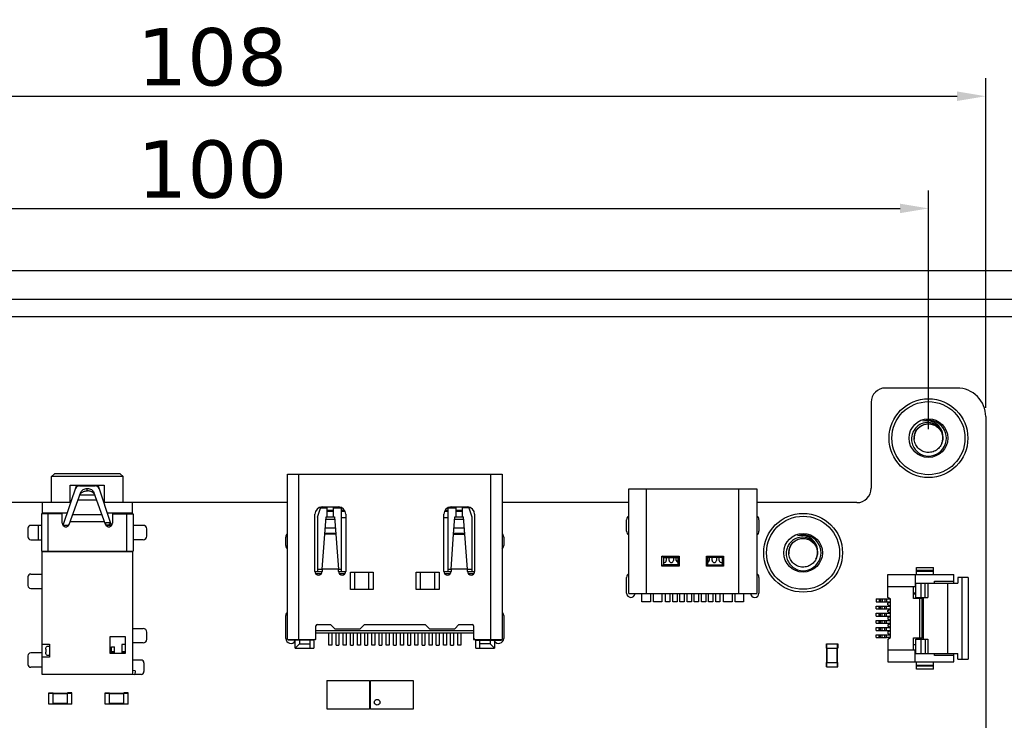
# Model space of a CAD drawing. Header units: millimetres. Extents: x -23 to 525, y 352 to 489.
# Tile 6 of 7: x 395 to 464, y 422 to 470. Entities that reach past the tile are written whole.
import ezdxf

# ---------------------------------------------------------------- set-up
doc = ezdxf.new("R2010")
doc.units = ezdxf.units.MM
doc.header["$LTSCALE"] = 30.734
doc.header["$PDMODE"] = 3
doc.header["$PDSIZE"] = 0.3125
doc.layers.get('0').update_dxf_attribs({"linetype": 'CONTINUOUS'})
doc.layers.get('Defpoints').update_dxf_attribs({"linetype": 'CONTINUOUS'})
doc.layers.add('DIM', color=6, linetype='CONTINUOUS', lineweight=15)
doc.styles.add('Verdana', font='verdana.ttf', dxfattribs={"height": 4})
doc.dimstyles.new('aaaaaaaa 3.0', dxfattribs={"dimtxt": 4, "dimasz": 2, "dimexe": 1.25, "dimexo": 0.625, "dimtad": 1, "dimzin": 9, "dimdsep": 46, "dimtxsty": 'Verdana', "dimcen": 0, "dimazin": 0, "dimtfac": 1, "dimtofl": 0, "dimtmove": 0, "dimatfit": 3, "dimfxl": 1, "dimlwd": 25, "dimlwe": 25, "dimarcsym": 0})

# ---------------------------------------------------------------- blocks, each defined once
blk = doc.blocks.new('*D48')
at = {"layer": 'Defpoints', "color": 0}
for p in [(458.748, 457.265), (358.748, 441.234), (458.748, 441.234)]:
    blk.add_point(p, dxfattribs=at)
at = {"layer": 'DIM', "color": 0, "lineweight": 25}
for p, q in [((358.748, 441.859), (358.748, 458.515)), ((458.748, 441.859), (458.748, 458.515)), ((360.748, 457.265), (456.748, 457.265))]:
    blk.add_line(p, q, dxfattribs=at)
at = {"layer": 'DIM', "color": 0}
for points in [[(360.748, 457.598), (360.748, 456.932), (358.748, 457.265)], [(456.748, 456.932), (456.748, 457.598), (458.748, 457.265)]]:
    blk.add_solid(points, dxfattribs=at)
at = {"layer": 'DIM', "color": 0, "insert": (408.748, 459.972), "char_height": 4, "attachment_point": 5, "style": 'Verdana'}
blk.add_mtext('100', dxfattribs=at)
blk = doc.blocks.new('*D58')
at = {"layer": 'Defpoints', "color": 0}
for p in [(462.734, 465.095), (354.734, 442.731), (462.734, 442.731)]:
    blk.add_point(p, dxfattribs=at)
at = {"layer": 'DIM', "color": 0, "lineweight": 25}
for p, q in [((354.734, 443.356), (354.734, 466.345)), ((462.734, 443.356), (462.734, 466.345)), ((356.734, 465.095), (460.734, 465.095))]:
    blk.add_line(p, q, dxfattribs=at)
at = {"layer": 'DIM', "color": 0}
for points in [[(356.734, 465.428), (356.734, 464.762), (354.734, 465.095)], [(460.734, 464.762), (460.734, 465.428), (462.734, 465.095)]]:
    blk.add_solid(points, dxfattribs=at)
at = {"layer": 'DIM', "color": 0, "insert": (408.734, 467.811), "char_height": 4, "attachment_point": 5, "style": 'Verdana'}
blk.add_mtext('108', dxfattribs=at)

msp = doc.modelspace()

# ---------------------------------------------------------------- linework, layer by layer
at = {"linetype": 'Continuous'}
for p, q in [((523.794, 452.911), (304.674, 452.911)), ((522.794, 450.911), (309.324, 450.911)), ((309.624, 449.731), (521.924, 449.731)), ((460.734, 444.731), (455.734, 444.731)), ((454.734, 443.731), (454.734, 437.731)), ((462.734, 442.731), (462.734, 374.731)), ((397.722, 438.743), (397.522, 438.543)), ((397.522, 436.743), (397.522, 438.543)), ((402.522, 438.543), (397.522, 438.543)), ((397.933, 438.743), (397.722, 438.743)), ((402.321, 438.743), (397.933, 438.743)), ((402.322, 438.743), (402.522, 438.543)), ((402.522, 436.743), (402.522, 438.543)), ((413.984, 427.176), (413.984, 438.726)), ((413.984, 438.726), (428.984, 438.726)), ((414.784, 427.176), (414.784, 438.726)), ((428.184, 427.176), (428.184, 438.726)), ((428.984, 438.726), (428.984, 427.176)), ((399.272, 437.943), (398.322, 435.143)), ((398.834, 436.743), (398.834, 437.943)), ((398.834, 437.943), (401.209, 437.943)), ((399.467, 437.893), (400.577, 437.893)), ((401.722, 435.143), (400.772, 437.943)), ((401.209, 437.943), (401.209, 436.743)), ((398.757, 435.208), (399.573, 437.45)), ((399.506, 437.267), (400.537, 437.267)), ((400.009, 437.549), (400.022, 437.584)), ((400.009, 437.549), (400.034, 437.549)), ((400.022, 437.584), (400.022, 437.72)), ((400.034, 437.549), (400.022, 437.584)), ((401.287, 435.208), (400.471, 437.45)), ((437.814, 430.396), (437.814, 437.696)), ((437.814, 437.696), (446.754, 437.696)), ((439.064, 430.396), (439.064, 437.696)), ((445.504, 430.396), (445.504, 437.696)), ((446.754, 437.696), (446.754, 430.396)), ((396.872, 436.731), (387.734, 436.731)), ((396.872, 436.743), (396.872, 435.993)), ((398.834, 436.743), (396.872, 436.743)), ((399.386, 436.937), (400.658, 436.937)), ((403.172, 436.743), (401.209, 436.743)), ((403.172, 435.993), (403.172, 436.743)), ((413.984, 436.731), (403.172, 436.731)), ((416.409, 436.426), (417.559, 436.426)), ((416.759, 435.736), (416.759, 436.426)), ((417.209, 435.736), (417.209, 436.426)), ((425.409, 436.426), (426.559, 436.426)), ((425.759, 435.736), (425.759, 436.426)), ((426.209, 435.736), (426.209, 436.426)), ((437.814, 436.731), (428.984, 436.731)), ((453.734, 436.731), (446.754, 436.731)), ((396.822, 435.943), (396.822, 433.343)), ((398.272, 435.943), (396.822, 435.943)), ((398.61, 435.993), (396.872, 435.993)), ((397.102, 435.993), (397.102, 435.943)), ((397.272, 435.943), (397.272, 433.343)), ((397.402, 435.993), (397.402, 435.943)), ((398.272, 435.293), (398.272, 435.943)), ((399.011, 435.906), (401.033, 435.906)), ((403.172, 435.993), (401.433, 435.993)), ((401.772, 435.943), (401.772, 435.293)), ((401.772, 435.943), (403.222, 435.943)), ((402.642, 435.993), (402.642, 435.943)), ((402.772, 433.343), (402.772, 435.943)), ((402.942, 435.943), (402.942, 435.993)), ((403.222, 435.943), (403.222, 433.343)), ((415.909, 431.926), (415.909, 435.926)), ((416.084, 435.726), (416.323, 436.409)), ((416.084, 435.726), (416.084, 431.926)), ((416.311, 436.376), (416.759, 436.376)), ((416.408, 432.081), (416.684, 435.736)), ((416.684, 435.736), (417.284, 435.736)), ((417.209, 436.175), (416.759, 436.175)), ((417.209, 436.12), (416.759, 436.119)), ((417.209, 436.376), (417.759, 436.376)), ((417.284, 435.736), (417.559, 432.081)), ((417.759, 431.926), (417.759, 436.376)), ((417.982, 436.175), (417.759, 436.175)), ((418.02, 436.119), (417.759, 436.119)), ((418.059, 435.926), (418.059, 431.926)), ((424.909, 431.926), (424.909, 435.926)), ((425.209, 436.12), (424.948, 436.119)), ((425.209, 436.175), (424.985, 436.175)), ((425.209, 431.926), (425.209, 436.376)), ((425.209, 436.376), (425.759, 436.376)), ((425.593, 434.53), (425.684, 435.736)), ((425.684, 435.736), (426.284, 435.736)), ((426.209, 436.175), (425.759, 436.175)), ((426.209, 436.12), (425.759, 436.119)), ((426.656, 436.376), (426.209, 436.376)), ((426.559, 432.081), (426.284, 435.736)), ((426.884, 435.726), (426.645, 436.409)), ((426.884, 431.926), (426.884, 435.726)), ((427.059, 435.926), (427.059, 431.926)), ((396.795, 435.143), (396.072, 435.143)), ((396.622, 434.143), (396.622, 435.143)), ((398.714, 435.143), (398.322, 435.143)), ((401.219, 435.393), (398.824, 435.393)), ((401.321, 435.343), (401.632, 435.343)), ((401.322, 435.167), (401.322, 435.343)), ((401.722, 435.143), (401.329, 435.143)), ((401.365, 435.179), (401.561, 435.21)), ((401.365, 435.143), (401.365, 435.179)), ((401.572, 435.143), (401.572, 435.243)), ((401.688, 435.243), (401.572, 435.243)), ((403.922, 435.143), (403.222, 435.143)), ((416.672, 435.585), (417.295, 435.585)), ((418.059, 435.676), (417.759, 435.676)), ((425.209, 435.676), (424.909, 435.676)), ((425.672, 435.585), (426.295, 435.585)), ((437.664, 434.736), (437.664, 435.536)), ((446.904, 435.536), (446.904, 434.736)), ((395.872, 434.943), (395.872, 434.343)), ((404.172, 434.393), (404.172, 434.893)), ((417.375, 434.53), (416.593, 434.53)), ((416.599, 434.609), (417.369, 434.609)), ((416.627, 434.978), (417.341, 434.978)), ((425.409, 432.081), (425.593, 434.53)), ((425.593, 434.53), (426.375, 434.53)), ((425.599, 434.609), (426.369, 434.609)), ((425.627, 434.978), (426.341, 434.978)), ((396.072, 434.143), (396.822, 434.143)), ((403.922, 434.143), (403.222, 434.143)), ((413.884, 433.731), (413.884, 434.331)), ((429.084, 434.331), (429.084, 433.731)), ((396.822, 433.343), (403.222, 433.343)), ((396.872, 424.743), (396.872, 433.293)), ((403.172, 433.293), (396.872, 433.293)), ((397.102, 433.343), (397.102, 433.293)), ((397.402, 433.343), (397.402, 433.293)), ((402.642, 433.343), (402.642, 433.293)), ((402.862, 433.343), (402.862, 433.293)), ((402.922, 433.343), (402.922, 433.293)), ((402.942, 433.293), (402.942, 433.343)), ((403.172, 433.293), (403.172, 424.743)), ((440.133, 432.996), (441.333, 432.996)), ((440.133, 432.296), (440.133, 432.996)), ((440.233, 432.896), (440.133, 432.996)), ((441.333, 432.996), (441.233, 432.896)), ((441.333, 432.996), (441.333, 432.296)), ((443.234, 432.996), (444.434, 432.996)), ((443.234, 432.296), (443.234, 432.996)), ((443.234, 432.996), (443.334, 432.896)), ((444.434, 432.996), (444.334, 432.896)), ((444.434, 432.996), (444.434, 432.296)), ((440.233, 432.396), (440.133, 432.296)), ((441.333, 432.296), (440.133, 432.296)), ((440.233, 432.896), (441.233, 432.896)), ((440.233, 432.896), (440.233, 432.396)), ((441.233, 432.396), (440.233, 432.396)), ((440.434, 432.896), (440.434, 432.699)), ((440.634, 432.699), (440.634, 432.896)), ((440.934, 432.896), (440.934, 432.699)), ((441.134, 432.699), (441.134, 432.896)), ((441.233, 432.896), (441.233, 432.396)), ((441.333, 432.296), (441.233, 432.396)), ((443.334, 432.396), (443.234, 432.296)), ((444.434, 432.296), (443.234, 432.296)), ((444.334, 432.896), (443.334, 432.896)), ((443.334, 432.396), (443.334, 432.896)), ((443.334, 432.396), (444.334, 432.396)), ((443.434, 432.896), (443.434, 432.699)), ((443.634, 432.699), (443.634, 432.896)), ((443.934, 432.896), (443.934, 432.699)), ((444.134, 432.699), (444.134, 432.896)), ((444.334, 432.896), (444.334, 432.396)), ((444.434, 432.296), (444.334, 432.396)), ((396.072, 431.743), (396.872, 431.743)), ((415.909, 431.926), (416.409, 431.926)), ((415.958, 431.776), (416.359, 431.776)), ((416.084, 432.076), (416.408, 432.076)), ((416.409, 432.081), (416.409, 431.926)), ((417.559, 432.081), (416.409, 432.081)), ((417.559, 431.926), (417.559, 432.081)), ((417.559, 432.076), (417.759, 432.076)), ((417.559, 431.926), (418.025, 431.926)), ((417.608, 431.776), (418.009, 431.776)), ((418.05, 431.89), (418.025, 431.926)), ((418.384, 430.676), (418.384, 431.876)), ((418.384, 431.876), (419.984, 431.876)), ((418.684, 430.676), (418.684, 431.876)), ((419.684, 430.676), (419.684, 431.876)), ((419.984, 431.876), (419.984, 430.676)), ((422.984, 430.676), (422.984, 431.876)), ((422.984, 431.876), (424.584, 431.876)), ((423.284, 430.676), (423.284, 431.876)), ((424.284, 430.676), (424.284, 431.876)), ((424.584, 431.876), (424.584, 430.676)), ((424.917, 431.89), (424.942, 431.926)), ((424.942, 431.926), (425.409, 431.926)), ((424.958, 431.776), (425.359, 431.776)), ((425.209, 432.076), (425.409, 432.076)), ((425.409, 432.081), (425.409, 431.926)), ((426.559, 432.081), (425.409, 432.081)), ((426.559, 431.926), (426.559, 432.081)), ((426.559, 432.076), (426.884, 432.076)), ((426.559, 431.926), (427.059, 431.926)), ((426.608, 431.776), (427.009, 431.776)), ((455.896, 431.708), (460.496, 431.708)), ((455.896, 430.108), (455.896, 431.708)), ((457.796, 431.708), (457.796, 430.858)), ((457.896, 432.208), (459.096, 432.208)), ((457.896, 431.708), (457.896, 432.208)), ((457.896, 432.008), (459.096, 432.008)), ((457.896, 431.958), (459.096, 431.958)), ((459.096, 431.708), (459.096, 432.208)), ((460.496, 431.108), (460.496, 431.708)), ((395.872, 431.543), (395.872, 430.943)), ((437.664, 430.416), (437.664, 431.516)), ((446.904, 431.516), (446.904, 430.416)), ((457.796, 431.108), (460.796, 431.108)), ((457.846, 430.108), (457.846, 431.108)), ((458.196, 431.108), (458.196, 430.108)), ((458.496, 430.108), (458.496, 431.108)), ((458.696, 431.108), (458.696, 430.108)), ((459.146, 431.258), (460.496, 431.258)), ((459.146, 431.108), (459.146, 431.258)), ((460.066, 431.108), (460.066, 426.208)), ((461.496, 431.508), (460.796, 431.508)), ((460.796, 431.508), (460.796, 431.108)), ((461.096, 425.808), (461.096, 431.508)), ((461.496, 431.508), (461.496, 425.808)), ((396.072, 430.743), (396.872, 430.743)), ((419.984, 430.676), (418.384, 430.676)), ((424.584, 430.676), (422.984, 430.676)), ((437.814, 430.396), (446.754, 430.396)), ((438.734, 429.796), (438.734, 430.396)), ((439.334, 430.396), (439.334, 429.796)), ((439.534, 429.796), (439.534, 430.396)), ((440.134, 430.396), (440.134, 429.796)), ((440.384, 429.796), (440.384, 430.396)), ((440.684, 430.396), (440.684, 429.796)), ((440.884, 429.796), (440.884, 430.396)), ((441.184, 430.396), (441.184, 429.796)), ((441.384, 429.796), (441.384, 430.396)), ((441.684, 430.396), (441.684, 429.796)), ((441.884, 429.796), (441.884, 430.396)), ((442.184, 430.396), (442.184, 429.796)), ((442.384, 429.796), (442.384, 430.396)), ((442.684, 430.396), (442.684, 429.796)), ((442.884, 429.796), (442.884, 430.396)), ((443.184, 430.396), (443.184, 429.796)), ((443.384, 429.796), (443.384, 430.396)), ((443.684, 430.396), (443.684, 429.796)), ((443.884, 429.796), (443.884, 430.396)), ((444.184, 430.396), (444.184, 429.796)), ((444.434, 429.796), (444.434, 430.396)), ((445.034, 430.396), (445.034, 429.796)), ((445.234, 429.796), (445.234, 430.396)), ((445.834, 430.396), (445.834, 429.796)), ((457.796, 430.858), (455.896, 430.858)), ((457.696, 430.033), (457.696, 430.858)), ((457.696, 430.443), (457.846, 430.443)), ((457.846, 430.331), (457.696, 430.331)), ((439.334, 429.796), (438.734, 429.796)), ((440.134, 429.796), (439.534, 429.796)), ((440.684, 429.796), (440.384, 429.796)), ((441.184, 429.796), (440.884, 429.796)), ((441.684, 429.796), (441.384, 429.796)), ((442.184, 429.796), (441.884, 429.796)), ((442.684, 429.796), (442.384, 429.796)), ((443.184, 429.796), (442.884, 429.796)), ((443.684, 429.796), (443.384, 429.796)), ((444.184, 429.796), (443.884, 429.796)), ((445.034, 429.796), (444.434, 429.796)), ((445.834, 429.796), (445.234, 429.796)), ((455.096, 430.008), (455.383, 430.008)), ((455.096, 430.008), (455.096, 429.808)), ((455.096, 429.808), (456.096, 429.808)), ((455.296, 430.008), (455.296, 429.808)), ((455.396, 430.008), (455.783, 430.008)), ((455.396, 430.008), (455.396, 429.808)), ((455.496, 430.008), (455.496, 429.808)), ((455.696, 430.008), (455.696, 429.808)), ((455.796, 430.008), (456.094, 430.008)), ((455.796, 430.008), (455.796, 429.808)), ((456.096, 430.006), (455.896, 430.108)), ((455.896, 429.708), (456.094, 429.809)), ((455.896, 429.608), (455.896, 429.708)), ((456.094, 429.508), (455.896, 429.608)), ((456.096, 427.311), (456.096, 430.006)), ((458.296, 430.033), (457.696, 430.033)), ((457.846, 430.108), (458.696, 430.108)), ((458.123, 427.283), (458.123, 430.033)), ((458.296, 427.283), (458.296, 430.033)), ((458.396, 430.008), (458.296, 430.008)), ((458.296, 429.808), (458.396, 429.808)), ((458.369, 429.808), (458.369, 430.008)), ((458.396, 427.208), (458.396, 430.108)), ((413.884, 427.251), (413.884, 428.851)), ((429.084, 428.851), (429.084, 427.251)), ((455.096, 429.508), (455.383, 429.508)), ((455.096, 429.308), (455.096, 429.508)), ((455.096, 429.308), (456.096, 429.308)), ((455.096, 429.008), (455.383, 429.008)), ((455.096, 428.808), (455.096, 429.008)), ((455.296, 429.308), (455.296, 429.508)), ((455.296, 428.808), (455.296, 429.008)), ((455.396, 429.508), (455.783, 429.508)), ((455.396, 429.308), (455.396, 429.508)), ((455.396, 429.008), (455.783, 429.008)), ((455.396, 428.808), (455.396, 429.008)), ((455.496, 429.308), (455.496, 429.508)), ((455.496, 428.808), (455.496, 429.008)), ((455.696, 429.308), (455.696, 429.508)), ((455.696, 428.808), (455.696, 429.008)), ((455.796, 429.508), (456.096, 429.508)), ((455.796, 429.308), (455.796, 429.508)), ((455.796, 429.008), (456.096, 429.008)), ((455.796, 428.808), (455.796, 429.008)), ((455.896, 429.208), (456.094, 429.309)), ((455.896, 429.108), (455.896, 429.208)), ((456.094, 429.008), (455.896, 429.108)), ((458.396, 429.508), (458.296, 429.508)), ((458.296, 429.308), (458.396, 429.308)), ((458.396, 429.008), (458.296, 429.008)), ((458.369, 429.308), (458.369, 429.508)), ((458.369, 428.808), (458.369, 429.008)), ((416.084, 428.226), (417.004, 428.226)), ((417.304, 427.926), (417.004, 428.226)), ((419.364, 428.226), (419.064, 427.926)), ((419.364, 428.226), (423.604, 428.226)), ((423.904, 427.926), (423.604, 428.226)), ((425.964, 428.226), (425.664, 427.926)), ((425.964, 428.226), (426.884, 428.226)), ((455.096, 428.808), (456.096, 428.808)), ((455.096, 428.508), (455.383, 428.508)), ((455.096, 428.308), (455.096, 428.508)), ((455.096, 428.308), (456.096, 428.308)), ((455.296, 428.308), (455.296, 428.508)), ((455.396, 428.508), (455.783, 428.508)), ((455.396, 428.308), (455.396, 428.508)), ((455.496, 428.308), (455.496, 428.508)), ((455.696, 428.308), (455.696, 428.508)), ((455.796, 428.508), (456.096, 428.508)), ((455.796, 428.308), (455.796, 428.508)), ((455.896, 428.708), (456.028, 428.775)), ((455.896, 428.708), (455.896, 428.608)), ((456.094, 428.508), (455.896, 428.608)), ((455.896, 428.208), (456.094, 428.309)), ((455.896, 428.208), (455.896, 428.108)), ((456.028, 428.775), (456.094, 428.809)), ((458.296, 428.808), (458.396, 428.808)), ((458.396, 428.508), (458.296, 428.508)), ((458.296, 428.308), (458.396, 428.308)), ((458.369, 428.308), (458.369, 428.508)), ((403.172, 427.943), (403.922, 427.943)), ((404.172, 427.193), (404.172, 427.693)), ((415.984, 427.176), (415.984, 428.126)), ((426.984, 427.786), (415.984, 427.786)), ((426.984, 427.626), (415.984, 427.626)), ((416.884, 426.774), (416.884, 427.626)), ((417.084, 427.626), (417.084, 426.774)), ((417.304, 427.926), (419.064, 427.926)), ((417.384, 426.776), (417.384, 427.626)), ((417.584, 427.626), (417.584, 426.776)), ((417.884, 426.774), (417.884, 427.626)), ((418.084, 427.626), (418.084, 426.774)), ((418.384, 426.776), (418.384, 427.626)), ((418.584, 427.626), (418.584, 426.776)), ((418.884, 426.774), (418.884, 427.626)), ((419.084, 427.626), (419.084, 426.774)), ((419.384, 426.776), (419.384, 427.626)), ((419.584, 427.626), (419.584, 426.776)), ((419.884, 426.774), (419.884, 427.626)), ((420.084, 427.626), (420.084, 426.774)), ((420.384, 426.776), (420.384, 427.626)), ((420.584, 427.626), (420.584, 426.776)), ((420.884, 426.774), (420.884, 427.626)), ((421.084, 427.626), (421.084, 426.774)), ((421.384, 426.776), (421.384, 427.626)), ((421.584, 427.626), (421.584, 426.776)), ((421.884, 426.774), (421.884, 427.626)), ((422.084, 427.626), (422.084, 426.774)), ((422.384, 426.776), (422.384, 427.626)), ((422.584, 427.626), (422.584, 426.776)), ((422.884, 426.774), (422.884, 427.626)), ((423.084, 427.626), (423.084, 426.774)), ((423.384, 426.776), (423.384, 427.626)), ((423.584, 427.626), (423.584, 426.776)), ((423.884, 426.774), (423.884, 427.626)), ((423.904, 427.926), (425.664, 427.926)), ((424.084, 427.626), (424.084, 426.774)), ((424.384, 426.776), (424.384, 427.626)), ((424.584, 427.626), (424.584, 426.776)), ((424.884, 426.774), (424.884, 427.626)), ((425.084, 427.626), (425.084, 426.774)), ((425.384, 426.776), (425.384, 427.626)), ((425.584, 427.626), (425.584, 426.776)), ((425.884, 426.774), (425.884, 427.626)), ((426.084, 427.626), (426.084, 426.774)), ((426.984, 428.126), (426.984, 427.176)), ((455.096, 428.008), (455.383, 428.008)), ((455.096, 427.808), (455.096, 428.008)), ((455.096, 427.808), (456.096, 427.808)), ((455.096, 427.508), (455.383, 427.508)), ((455.096, 427.308), (455.096, 427.508)), ((455.296, 427.808), (455.296, 428.008)), ((455.296, 427.308), (455.296, 427.508)), ((455.396, 428.008), (455.783, 428.008)), ((455.396, 427.808), (455.396, 428.008)), ((455.396, 427.508), (455.783, 427.508)), ((455.396, 427.308), (455.396, 427.508)), ((455.496, 427.808), (455.496, 428.008)), ((455.496, 427.308), (455.496, 427.508)), ((455.696, 427.808), (455.696, 428.008)), ((455.696, 427.308), (455.696, 427.508)), ((455.796, 428.008), (456.096, 428.008)), ((455.796, 427.808), (455.796, 428.008)), ((455.796, 427.508), (456.096, 427.508)), ((455.796, 427.308), (455.796, 427.508)), ((456.094, 428.008), (455.896, 428.108)), ((455.896, 427.708), (456.094, 427.809)), ((455.896, 427.708), (455.896, 427.608)), ((456.094, 427.508), (455.896, 427.608)), ((458.396, 428.008), (458.296, 428.008)), ((458.296, 427.808), (458.396, 427.808)), ((458.396, 427.508), (458.296, 427.508)), ((458.369, 427.808), (458.369, 428.008)), ((458.369, 427.308), (458.369, 427.508)), ((396.872, 426.843), (397.372, 426.843)), ((397.372, 426.843), (397.372, 425.943)), ((401.622, 426.193), (401.622, 427.393)), ((401.622, 427.393), (402.672, 427.393)), ((402.422, 426.823), (402.422, 426.243)), ((402.672, 426.823), (402.422, 426.823)), ((402.672, 427.393), (402.672, 426.193)), ((403.922, 426.943), (403.172, 426.943)), ((413.984, 427.176), (415.884, 427.176)), ((414.034, 427.126), (414.034, 427.176)), ((415.834, 427.126), (414.034, 427.126)), ((414.534, 426.576), (414.534, 427.176)), ((414.834, 426.876), (414.534, 426.576)), ((414.834, 427.126), (414.834, 426.876)), ((414.834, 426.876), (415.574, 426.876)), ((415.574, 426.576), (415.574, 427.126)), ((415.834, 427.176), (415.834, 426.576)), ((415.957, 427.176), (415.984, 427.176)), ((426.984, 427.176), (428.984, 427.176)), ((427.134, 426.576), (427.134, 427.176)), ((427.134, 427.126), (428.934, 427.126)), ((427.394, 427.126), (427.394, 426.576)), ((428.134, 426.876), (427.394, 426.876)), ((428.134, 427.126), (428.134, 426.876)), ((428.134, 426.876), (428.434, 426.576)), ((428.434, 427.176), (428.434, 426.576)), ((428.934, 427.176), (428.934, 427.126)), ((451.61, 426.865), (452.41, 426.865)), ((451.61, 426.565), (451.61, 426.865)), ((451.64, 425.265), (451.64, 426.865)), ((452.38, 425.265), (452.38, 426.865)), ((452.41, 426.865), (452.41, 426.565)), ((455.096, 427.308), (455.796, 427.308)), ((456.094, 427.309), (455.796, 427.308)), ((455.896, 427.208), (456.096, 427.311)), ((455.896, 427.208), (455.896, 425.608)), ((457.696, 427.283), (458.296, 427.283)), ((457.696, 426.458), (457.696, 427.283)), ((457.696, 426.831), (457.846, 426.831)), ((457.846, 427.208), (458.696, 427.208)), ((457.846, 426.208), (457.846, 427.208)), ((458.196, 427.208), (458.196, 426.208)), ((458.296, 427.308), (458.396, 427.308)), ((458.496, 427.208), (458.496, 426.208)), ((458.696, 427.208), (458.696, 426.208)), ((396.872, 426.243), (396.072, 426.243)), ((397.125, 426.493), (397.125, 426.293)), ((397.372, 426.693), (397.199, 426.693)), ((402.672, 426.193), (401.622, 426.193)), ((401.722, 426.243), (401.722, 426.673)), ((401.722, 426.673), (401.922, 426.673)), ((401.722, 426.343), (401.922, 426.343)), ((401.922, 426.243), (401.722, 426.243)), ((401.922, 426.243), (401.922, 426.673)), ((402.422, 426.343), (402.672, 426.343)), ((402.422, 426.243), (402.672, 426.243)), ((414.534, 426.576), (415.834, 426.576)), ((417.084, 426.774), (416.884, 426.774)), ((417.384, 426.776), (417.584, 426.776)), ((418.084, 426.774), (417.884, 426.774)), ((418.384, 426.776), (418.584, 426.776)), ((419.084, 426.774), (418.884, 426.774)), ((419.384, 426.776), (419.584, 426.776)), ((420.084, 426.774), (419.884, 426.774)), ((420.384, 426.776), (420.584, 426.776)), ((421.084, 426.774), (420.884, 426.774)), ((421.384, 426.776), (421.584, 426.776)), ((422.084, 426.774), (421.884, 426.774)), ((422.384, 426.776), (422.584, 426.776)), ((423.084, 426.774), (422.884, 426.774)), ((423.384, 426.776), (423.584, 426.776)), ((424.084, 426.774), (423.884, 426.774)), ((424.384, 426.776), (424.584, 426.776)), ((425.084, 426.774), (424.884, 426.774)), ((425.384, 426.776), (425.584, 426.776)), ((426.084, 426.774), (425.884, 426.774)), ((427.134, 426.576), (428.434, 426.576)), ((451.61, 426.565), (452.41, 426.565)), ((451.67, 425.565), (451.67, 426.565)), ((452.35, 426.565), (452.35, 425.565)), ((455.896, 426.458), (457.796, 426.458)), ((457.796, 425.608), (457.796, 426.458)), ((457.796, 426.208), (460.796, 426.208)), ((459.146, 426.058), (459.146, 426.208)), ((460.496, 425.608), (460.496, 426.208)), ((460.796, 425.808), (460.796, 426.208)), ((395.872, 426.043), (395.872, 425.443)), ((397.372, 425.943), (396.872, 425.943)), ((397.199, 426.093), (397.372, 426.093)), ((403.772, 425.743), (403.172, 425.743)), ((403.972, 425.543), (403.972, 424.943)), ((451.61, 425.565), (452.41, 425.565)), ((451.61, 425.265), (451.61, 425.565)), ((452.41, 425.265), (452.41, 425.565)), ((455.896, 425.608), (460.496, 425.608)), ((457.896, 425.108), (457.896, 425.608)), ((459.096, 425.108), (459.096, 425.608)), ((460.496, 426.058), (459.146, 426.058)), ((460.796, 425.808), (461.496, 425.808)), ((396.872, 425.243), (396.072, 425.243)), ((403.172, 424.743), (396.872, 424.743)), ((403.372, 424.992), (403.172, 425.01)), ((403.172, 424.759), (403.35, 424.743)), ((403.372, 424.992), (403.35, 424.743)), ((403.772, 424.743), (403.35, 424.743)), ((451.61, 425.265), (452.41, 425.265)), ((459.096, 425.358), (457.896, 425.358)), ((459.096, 425.308), (457.896, 425.308)), ((459.096, 425.108), (457.896, 425.108)), ((416.738, 424.309), (416.738, 422.329)), ((416.738, 424.309), (419.718, 424.309)), ((419.718, 424.309), (419.718, 422.329)), ((419.786, 422.326), (419.786, 424.306)), ((419.786, 424.306), (422.766, 424.306)), ((422.766, 424.306), (422.766, 422.326)), ((397.331, 422.661), (397.331, 423.461)), ((397.331, 423.461), (397.631, 423.461)), ((397.331, 423.431), (398.931, 423.431)), ((397.631, 422.661), (397.631, 423.461)), ((397.631, 423.401), (398.631, 423.401)), ((398.631, 422.661), (398.631, 423.461)), ((398.931, 423.461), (398.631, 423.461)), ((398.931, 422.661), (398.931, 423.461)), ((401.274, 422.661), (401.274, 423.461)), ((401.274, 423.461), (401.574, 423.461)), ((401.274, 423.431), (402.874, 423.431)), ((401.574, 422.661), (401.574, 423.461)), ((401.574, 423.401), (402.574, 423.401)), ((402.574, 422.661), (402.574, 423.461)), ((402.874, 423.461), (402.574, 423.461)), ((402.874, 422.661), (402.874, 423.461)), ((397.331, 422.691), (398.931, 422.691)), ((398.631, 422.721), (397.631, 422.721)), ((401.274, 422.691), (402.874, 422.691)), ((402.574, 422.721), (401.574, 422.721)), ((397.631, 422.661), (397.331, 422.661)), ((398.931, 422.661), (398.631, 422.661)), ((401.574, 422.661), (401.274, 422.661)), ((402.874, 422.661), (402.574, 422.661)), ((416.738, 422.329), (419.718, 422.329)), ((422.766, 422.326), (419.786, 422.326))]:
    msp.add_line(p, q, dxfattribs=at)
for centre, radius in [((458.734, 441.231), 2.75), ((458.734, 441.231), 2.55), ((458.734, 441.231), 1.35), ((449.984, 433.231), 2.75), ((449.984, 433.231), 2.55), ((449.984, 433.231), 1.35)]:
    msp.add_circle(centre, radius, dxfattribs=at)
for centre, radius, start, end in [((455.734, 443.731), 1, 90, 180), ((460.734, 442.731), 2, 0, 90.00289), ((458.734, 441.231), 1.25, 252, 107.9996), ((458.72, 441.176), 1.166, 172.85369, 177.27954), ((458.741, 441.231), 1.007, 176.78154, 184.69532), ((458.736, 441.231), 1.003, 172.94771, 176.84423), ((458.738, 441.231), 1.004, 174.85569, 176.77811), ((458.735, 441.231), 1.001, 172.88163, 174.85575), ((458.739, 441.23), 1.006, 165.19167, 172.87159), ((458.734, 441.232), 1, 152.74363, 165.20342), ((458.748, 441.234), 0.985, 10.05363, 10.80746), ((458.73, 441.231), 1.003, 357.3123, 359.94749), ((458.732, 441.231), 1.001, 334.29889, 347.13407), ((458.731, 441.231), 1.003, 347.12589, 354.62595), ((458.735, 441.231), 0.998, 354.63823, 357.31243), ((399.467, 437.593), 0.3, 90, 153.36731), ((400.577, 437.593), 0.3, 26.63269, 90), ((453.734, 437.731), 1, 270, 0), ((416.409, 435.926), 0.5, 90, 180), ((417.559, 435.926), 0.5, 0, 90), ((425.409, 435.926), 0.5, 90, 180), ((426.559, 435.926), 0.5, 0, 90), ((437.964, 435.536), 0.3, 120.6677, 180), ((446.604, 435.536), 0.3, 0, 59.29769), ((396.072, 434.943), 0.2, 90, 180), ((398.522, 435.293), 0.25, 180, 340.0049), ((401.522, 435.293), 0.25, 199.9951, 0), ((403.922, 434.893), 0.25, 0.0022, 90), ((403.922, 434.393), 0.25, 270.0022, 0), ((414.234, 434.331), 0.35, 135.58469, 180), ((428.734, 434.331), 0.35, 0, 44.41531), ((437.964, 434.736), 0.3, 180, 240), ((446.604, 434.736), 0.3, 300, 0), ((449.984, 433.231), 1.25, 252, 107.9996), ((396.072, 434.343), 0.2, 180, 270), ((414.234, 433.731), 0.35, 180, 223.11266), ((428.734, 433.731), 0.35, 316.93445, 0), ((449.984, 433.232), 1, 152.74363, 165.20342), ((449.97, 433.176), 1.166, 172.85369, 177.27954), ((449.991, 433.231), 1.007, 176.78154, 184.69532), ((449.986, 433.231), 1.003, 172.94771, 176.84423), ((449.988, 433.231), 1.004, 174.85569, 176.77811), ((449.985, 433.231), 1.001, 172.88163, 174.85575), ((449.989, 433.23), 1.006, 165.19167, 172.87159), ((449.982, 433.231), 1.001, 334.29889, 347.13407), ((449.981, 433.231), 1.003, 347.12589, 354.62595), ((449.998, 433.234), 0.985, 10.05363, 10.80746), ((449.985, 433.231), 0.998, 354.63823, 357.31243), ((449.98, 433.231), 1.003, 357.3123, 359.94749), ((440.284, 432.699), 0.15, 249.73124, 0), ((440.784, 432.699), 0.15, 180, 0), ((441.284, 432.699), 0.15, 180, 249.73124), ((443.284, 432.699), 0.15, 290.2996, 0), ((443.784, 432.699), 0.15, 180, 0), ((444.284, 432.699), 0.15, 180, 290.2996), ((396.072, 431.543), 0.2, 90, 180), ((416.159, 431.926), 0.25, 180, 0), ((417.809, 431.926), 0.25, 180, 0), ((425.159, 431.926), 0.25, 180, 0), ((426.809, 431.926), 0.25, 180, 0), ((437.964, 431.516), 0.3, 120.5817, 180), ((446.604, 431.516), 0.3, 0, 59.41943), ((396.072, 430.943), 0.2, 180, 270), ((437.964, 430.416), 0.3, 180, 353.54038), ((446.604, 430.416), 0.3, 181.78821, 0), ((414.234, 428.851), 0.35, 135.58469, 180), ((428.734, 428.851), 0.35, 0, 44.41765), ((416.084, 428.126), 0.1, 90, 180), ((426.884, 428.126), 0.1, 0, 90), ((403.922, 427.693), 0.25, 0, 90), ((403.922, 427.193), 0.25, 270, 0), ((414.234, 427.251), 0.35, 180, 330.15822), ((415.884, 427.276), 0.1, 270, 0), ((427.084, 427.276), 0.1, 180, 270), ((428.734, 427.251), 0.35, 209.82301, 0), ((396.072, 426.043), 0.2, 90, 180), ((396.072, 425.443), 0.2, 180, 270), ((403.772, 425.543), 0.2, 0.00164, 90), ((403.772, 424.943), 0.2, 270, 0)]:
    msp.add_arc(centre, radius, start, end, dxfattribs=at)
for points, knots in [([(458.371, 442.278), (458.265, 442.247), (458.061, 442.154), (457.812, 441.93), (457.635, 441.646), (457.577, 441.43), (457.563, 441.321)], [0, 0, 0, 0, 0.249926, 0.499866, 0.749815, 1, 1, 1, 1]), ([(457.741, 441.354), (457.757, 441.478), (457.835, 441.723), (458.08, 442.019), (458.416, 442.205), (458.797, 442.253), (459.17, 442.157), (459.48, 441.931), (459.686, 441.608), (459.734, 441.355), (459.734, 441.23)], [0, 0, 0, 0, 0.124972, 0.249995, 0.375011, 0.500029, 0.625027, 0.750001, 0.874997, 1, 1, 1, 1]), ([(457.845, 441.69), (457.938, 441.87), (458.246, 442.18), (458.783, 442.267), (459.179, 442.144), (459.436, 441.965), (459.626, 441.716), (459.697, 441.519), (459.716, 441.418)], [0, 0, 0, 0, 0.248519, 0.496999, 0.622738, 0.748474, 0.874231, 1, 1, 1, 1]), ([(459.734, 441.231), (459.757, 441.405), (459.707, 441.773), (459.378, 442.212), (458.887, 442.455), (458.52, 442.456), (458.347, 442.42)], [0, 0, 0, 0, 0.249354, 0.499185, 0.749373, 1, 1, 1, 1]), ([(459.734, 441.231), (459.743, 441.396), (459.676, 441.738), (459.349, 442.137), (458.876, 442.344), (458.53, 442.324), (458.371, 442.278)], [0, 0, 0, 0, 0.249834, 0.499757, 0.749804, 1, 1, 1, 1]), ([(457.555, 441.231), (457.549, 441.104), (457.579, 440.847), (457.741, 440.496), (458.004, 440.214), (458.229, 440.087), (458.347, 440.042)], [0, 0, 0, 0, 0.249972, 0.499939, 0.749969, 1, 1, 1, 1]), ([(459.671, 440.882), (459.63, 440.772), (459.507, 440.564), (459.227, 440.337), (458.886, 440.221), (458.525, 440.231), (458.191, 440.366), (457.924, 440.609), (457.758, 440.929), (457.729, 441.169), (457.735, 441.286)], [0, 0, 0, 0, 0.124985, 0.249993, 0.374979, 0.500008, 0.625012, 0.750016, 0.875024, 1, 1, 1, 1]), ([(399.51, 437.277), (399.513, 437.287), (399.53, 437.325), (399.555, 437.36), (399.576, 437.384)], [0, 0, 0, 0, 0.24119, 1, 1, 1, 1]), ([(399.573, 437.45), (399.601, 437.528), (399.742, 437.668), (399.923, 437.714), (400.022, 437.72)], [0, 0, 0, 0, 0.457292, 1, 1, 1, 1]), ([(399.576, 437.384), (399.584, 437.392), (399.617, 437.426), (399.657, 437.453), (399.688, 437.471)], [0, 0, 0, 0, 0.240878, 1, 1, 1, 1]), ([(399.688, 437.471), (399.712, 437.484), (399.812, 437.53), (399.925, 437.549), (400.009, 437.549)], [0, 0, 0, 0, 0.240095, 1, 1, 1, 1]), ([(400.022, 437.72), (400.12, 437.714), (400.302, 437.668), (400.442, 437.528), (400.471, 437.45)], [0, 0, 0, 0, 0.542649, 1, 1, 1, 1]), ([(400.35, 437.474), (400.327, 437.486), (400.227, 437.531), (400.117, 437.549), (400.034, 437.549)], [0, 0, 0, 0, 0.240513, 1, 1, 1, 1]), ([(400.464, 437.387), (400.456, 437.396), (400.422, 437.429), (400.382, 437.456), (400.35, 437.474)], [0, 0, 0, 0, 0.240786, 1, 1, 1, 1]), ([(400.534, 437.277), (400.53, 437.287), (400.513, 437.327), (400.487, 437.363), (400.464, 437.387)], [0, 0, 0, 0, 0.240903, 1, 1, 1, 1]), ([(401.328, 435.168), (401.33, 435.172), (401.344, 435.175), (401.356, 435.178), (401.365, 435.179)], [0, 0, 0, 0, 0.332125, 1, 1, 1, 1]), ([(450.984, 433.231), (451.007, 433.405), (450.957, 433.773), (450.628, 434.212), (450.137, 434.455), (449.77, 434.456), (449.597, 434.42)], [0, 0, 0, 0, 0.249354, 0.499185, 0.749373, 1, 1, 1, 1]), ([(449.621, 434.278), (449.515, 434.247), (449.311, 434.154), (449.062, 433.93), (448.885, 433.646), (448.827, 433.43), (448.813, 433.321)], [0, 0, 0, 0, 0.249926, 0.499866, 0.749815, 1, 1, 1, 1]), ([(448.991, 433.354), (449.007, 433.478), (449.085, 433.723), (449.33, 434.019), (449.666, 434.205), (450.047, 434.253), (450.42, 434.157), (450.73, 433.931), (450.936, 433.608), (450.984, 433.355), (450.984, 433.23)], [0, 0, 0, 0, 0.124972, 0.249995, 0.375011, 0.500029, 0.625027, 0.750001, 0.874997, 1, 1, 1, 1]), ([(449.095, 433.69), (449.188, 433.87), (449.496, 434.18), (450.033, 434.267), (450.429, 434.144), (450.686, 433.965), (450.876, 433.716), (450.947, 433.519), (450.966, 433.418)], [0, 0, 0, 0, 0.248519, 0.496999, 0.622738, 0.748474, 0.874231, 1, 1, 1, 1]), ([(450.984, 433.231), (450.993, 433.396), (450.926, 433.738), (450.599, 434.137), (450.126, 434.344), (449.78, 434.324), (449.621, 434.278)], [0, 0, 0, 0, 0.249834, 0.499757, 0.749804, 1, 1, 1, 1]), ([(448.805, 433.231), (448.799, 433.104), (448.829, 432.847), (448.991, 432.496), (449.254, 432.214), (449.479, 432.087), (449.597, 432.042)], [0, 0, 0, 0, 0.249972, 0.499939, 0.749969, 1, 1, 1, 1]), ([(450.921, 432.882), (450.88, 432.772), (450.757, 432.564), (450.477, 432.337), (450.136, 432.221), (449.775, 432.231), (449.441, 432.366), (449.174, 432.609), (449.008, 432.929), (448.979, 433.169), (448.985, 433.286)], [0, 0, 0, 0, 0.124985, 0.249993, 0.374979, 0.500008, 0.625012, 0.750016, 0.875024, 1, 1, 1, 1]), ([(397.125, 426.493), (397.125, 426.519), (397.129, 426.568), (397.143, 426.635), (397.173, 426.693), (397.199, 426.693)], [0, 0, 0, 0, 0.344936, 0.646227, 1, 1, 1, 1]), ([(397.199, 426.093), (397.173, 426.093), (397.143, 426.151), (397.129, 426.218), (397.125, 426.268), (397.125, 426.293)], [0, 0, 0, 0, 0.35377, 0.655062, 1, 1, 1, 1]), ([(420.056, 422.796), (420.057, 422.822), (420.067, 422.874), (420.124, 422.963), (420.256, 423.018), (420.388, 422.963), (420.445, 422.874), (420.455, 422.822), (420.456, 422.796)], [0, 0, 0, 0, 0.126223, 0.252157, 0.499972, 0.747804, 0.873766, 1, 1, 1, 1]), ([(420.456, 422.796), (420.455, 422.77), (420.445, 422.718), (420.388, 422.629), (420.256, 422.574), (420.125, 422.629), (420.067, 422.718), (420.057, 422.77), (420.056, 422.796)], [0, 0, 0, 0, 0.126223, 0.252157, 0.499972, 0.747804, 0.873766, 1, 1, 1, 1])]:
    msp.add_open_spline(points, degree=3, knots=knots, dxfattribs=at)
for points in [[(459.734, 441.231), (459.734, 441.113), (459.712, 440.993), (459.671, 440.882)], [(450.984, 433.231), (450.984, 433.113), (450.962, 432.993), (450.921, 432.882)]]:
    msp.add_open_spline(points, degree=3, dxfattribs=at)

# ---------------------------------------------------------------- dimensions: what is measured, and where the dimension line sits
at = {"layer": 'DIM'}
dim = msp.add_linear_dim(base=(462.734, 465.095), p1=(354.734, 442.731), p2=(462.734, 442.731), dimstyle='aaaaaaaa 3.0', dxfattribs=at)
dim.commit()
dim.dimension.update_dxf_attribs({"geometry": '*D58', "text_midpoint": (408.734, 467.811)})
dim = msp.add_linear_dim(base=(458.748, 457.265), p1=(358.748, 441.234), p2=(458.748, 441.234), dimstyle='aaaaaaaa 3.0', dxfattribs=at)
dim.commit()
dim.dimension.update_dxf_attribs({"geometry": '*D48', "text_midpoint": (408.748, 457.265), "dimtype": 160})

doc.saveas('drawing.dxf')
